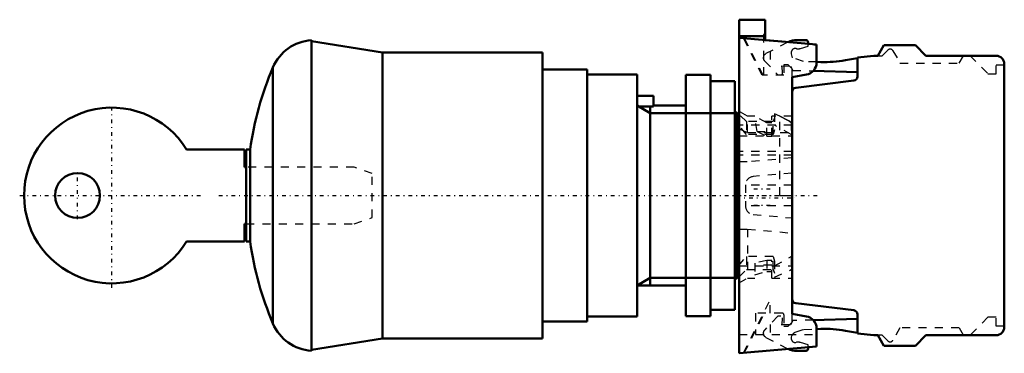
# Model space of a CAD drawing. Header units: millimetres. Extents: x -88 to 32, y -19 to 22.
import ezdxf

# ---------------------------------------------------------------- set-up
doc = ezdxf.new("R2010")
doc.units = ezdxf.units.MM
doc.linetypes.add('Center', pattern=[1.5, 0.45, -0.5, 0.05, -0.5])
doc.linetypes.add('Dashed', pattern=[2, 1, -1])
for name, color, linetype, lineweight in [('AM_0', 7, 'Continuous', 30), ('AM_10', 7, 'Continuous', 5), ('AM_3', 7, 'Dashed', 5), ('AM_7', 7, 'Center', 5)]:
    doc.layers.add(name, color=color, linetype=linetype, lineweight=lineweight)

msp = doc.modelspace()

# ---------------------------------------------------------------- linework, layer by layer
at = {"layer": 'AM_0', "color": 7, "linetype": 'Continuous', "lineweight": 50}
for p, q in [((0, 21.5), (3.200000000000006, 21.5)), ((0, 21.5), (-4.7e-15, -19.29999999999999)), ((3.200000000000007, 19.02003627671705), (3.200000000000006, 21.5)), ((0, 19.5), (3.200000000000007, 19.5)), ((-52.4042, -19.00004415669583), (-52.4042, 19.00004415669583)), ((-43.67755333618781, 17.5), (-52.4042, 18.88166543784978)), ((9.499999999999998, 18.46885769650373), (1.8e-15, 19.3)), ((8.214479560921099, 19.00000000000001), (7.061528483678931, 19.00000000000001)), ((8.459631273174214, 18.55987816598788), (8.464395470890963, 18.74351633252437)), ((9.499999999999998, 16.26766989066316), (9.499999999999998, 18.46885769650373)), ((17.75055534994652, 18.40000000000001), (17, 17.1)), ((21.6, 18.40000000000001), (17.75055534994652, 18.40000000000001)), ((22.9, 17.1), (21.6, 18.40000000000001)), ((-24.1, 17.5), (-43.67755333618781, 17.5)), ((-43.67755333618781, -17.5), (-43.67755333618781, 17.5)), ((-24.1, -17.5), (-24.1, 17.5)), ((16.50000000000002, 17.1), (14.5, 16.88979152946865)), ((14.5, 16.88979152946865), (14.5, 14.54233911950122)), ((17, 17.1), (16.50000000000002, 17.1)), ((31.5, 17.1), (22.9, 17.1)), ((10.02646473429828, 16.31702707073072), (9.499999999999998, 16.33079337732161)), ((14.5, 16.80013150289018), (13.02290384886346, 16.53971859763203)), ((32.5, -16.09999999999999), (32.5, 16.1)), ((-57.11007970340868, -15.66551834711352), (-57.11007970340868, 15.66551834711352)), ((-18.6, 15.4), (-24.1, 15.4)), ((-18.6, -15.4), (-18.6, 15.4)), ((-12.5, 14.8), (-18.6, 14.8)), ((-12.5, -14.8), (-12.5, 14.8)), ((-3.5, 14.75), (-6.5, 14.75)), ((-6.5, -14.75), (-6.5, 14.75)), ((-3.5, -14.75), (-3.5, 14.75)), ((6.499999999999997, 14.48003950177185), (8.260472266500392, 14.79045826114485)), ((6.499999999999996, -14.48003950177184), (6.499999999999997, 14.48003950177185)), ((9.093770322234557, 15.24118731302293), (14.5, 15.09976005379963)), ((-0.5, 14), (-3.5, 14)), ((-0.5, -14), (-0.5, 14)), ((14.06093467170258, 14.04606604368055), (6.939065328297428, 13.1716104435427)), ((-10.5, 12.2), (-12.5, 12.2)), ((-10.5, 10.89724735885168), (-10.5, 12.2)), ((-10.5, 10.89724735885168), (-12.5, 10.89724735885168)), ((-6.5, 11), (-10.5, 11)), ((-0.2500000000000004, 10.08), (-0.5, 10.33)), ((-0.25, -10.08), (-0.25, 10.08)), ((-0.0499999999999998, 10), (-0.25, 10)), ((-2.3e-15, 9.950000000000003), (-0.0499999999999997, 10)), ((-0.0499999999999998, 8.601744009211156), (-0.0499999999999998, 10)), ((-2.7e-15, 8.601744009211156), (-0.0499999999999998, 8.601744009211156)), ((-60.6, 5.625), (-67.68911166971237, 5.625)), ((-60.6, 3.45), (-60.6, 5.625)), ((-59.90781685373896, 5.625), (-60.40000000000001, 5.625)), ((-60.40000000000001, 5.625), (-60.40000000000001, -5.625)), ((-59.90781685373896, 5.625), (-59.90781685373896, -5.625)), ((-60.40000000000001, 3.45), (-60.60000000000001, 3.45)), ((-60.6, -3.450000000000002), (-60.40000000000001, -3.450000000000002)), ((-60.6, -5.625000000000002), (-60.6, -3.450000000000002)), ((-67.68911166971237, -5.625000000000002), (-60.6, -5.625000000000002)), ((-60.40000000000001, -5.625), (-59.90781685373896, -5.625)), ((-0.0499999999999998, -8.601744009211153), (-4e-15, -8.601744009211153)), ((-0.0499999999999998, -10), (-0.0499999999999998, -8.601744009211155)), ((-0.5, -10.33), (-0.2500000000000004, -10.08)), ((-0.25, -10), (-0.0499999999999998, -10)), ((-0.0499999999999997, -10), (-3.9e-15, -9.950000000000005)), ((-12.5, -11), (-6.5, -11)), ((6.939065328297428, -13.17161044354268), (14.06093467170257, -14.04606604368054)), ((-3.5, -14), (-0.5, -14)), ((-24.1, -15.4), (-18.6, -15.4)), ((-18.6, -14.8), (-12.5, -14.8)), ((-6.5, -14.75), (-3.5, -14.75)), ((8.260472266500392, -14.79045826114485), (6.499999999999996, -14.48003950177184)), ((14.5, -15.09976005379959), (9.093770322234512, -15.24118731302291)), ((14.5, -14.5423391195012), (14.5, -16.88979152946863)), ((9.499999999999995, -18.46885769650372), (9.499999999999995, -16.26766989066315)), ((9.499999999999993, -16.33079337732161), (10.02646473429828, -16.31702707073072)), ((13.02290384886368, -16.53971859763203), (14.5, -16.80013150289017)), ((-52.4042, -18.88166543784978), (-43.67755333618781, -17.5)), ((-43.67755333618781, -17.5), (-24.1, -17.5)), ((14.5, -16.88979152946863), (16.50000000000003, -17.09999999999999)), ((16.50000000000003, -17.09999999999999), (17, -17.09999999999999)), ((17, -17.09999999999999), (17.75055534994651, -18.39999999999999)), ((21.6, -18.39999999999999), (22.9, -17.09999999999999)), ((22.9, -17.09999999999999), (31.5, -17.09999999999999)), ((-4.7e-15, -19.29999999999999), (9.499999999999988, -18.46885769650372)), ((7.061528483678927, -18.99999999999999), (8.214479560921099, -18.99999999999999)), ((8.464395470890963, -18.74351633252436), (8.459631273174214, -18.55987816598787)), ((17.75055534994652, -18.39999999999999), (21.6, -18.39999999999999))]:
    msp.add_line(p, q, dxfattribs=at)
msp.add_circle((-81.05000000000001, 2e-16), 2.75, dxfattribs=at)
for centre, radius, start, end in [((-52.04937086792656, 13.51141778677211), 5.500083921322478, 93.69891456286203, 156.9428764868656), ((7.061528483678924, 16.50000000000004), 2.499999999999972, 90, 114.5928040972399), ((8.214479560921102, 18.75000000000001), 0.2499999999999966, 358.5138862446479, 90), ((31.5, 16.1), 1, 0, 90), ((8.000000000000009, 16.26766989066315), 1.499999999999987, 279.9999999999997, 0), ((10.41855944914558, 31.31190158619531), 14.99999999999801, 268.5021379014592, 279.9985328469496), ((-20.30517773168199, -1.87340784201e-05), 40.00012326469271, 156.9435895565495, 171.9159840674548), ((13.99999999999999, 14.54233911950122), 0.5000000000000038, 277.0000000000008, 0), ((6.999999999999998, 12.67533736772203), 0.5000000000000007, 96.99999999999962, 180), ((-76.85, 0), 10.75000000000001, 31.55089955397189, 328.4491004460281), ((-20.30517773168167, 1.87340785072e-05), 40.00012326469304, 188.0840159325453, 203.0564104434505), ((7.000000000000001, -12.67533736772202), 0.5000000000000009, 180, 263), ((14, -14.54233911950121), 0.5000000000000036, 0, 83.00000000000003), ((-52.04937086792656, -13.5114177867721), 5.500083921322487, 203.0571235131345, 266.3010854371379), ((8.000000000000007, -16.26766989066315), 1.499999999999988, 0, 80.00000000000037), ((10.41855944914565, -31.31190158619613), 14.99999999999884, 80.00146715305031, 91.49786209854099), ((31.49999999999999, -16.09999999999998), 1.000000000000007, 270, 0), ((7.061528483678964, -16.4999999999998), 2.500000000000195, 245.4071959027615, 270), ((8.214479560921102, -18.75), 0.2499999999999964, 270, 1.486113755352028)]:
    msp.add_arc(centre, radius, start, end, dxfattribs=at)
at = {"layer": 'AM_10', "color": 7, "linetype": 'Continuous', "lineweight": 50}
for p, q in [((-12.5, 11), (-10.90656, 10.08)), ((-10.90656, 11), (-10.90656000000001, -11)), ((-0.25, 10.08), (-10.90656, 10.08)), ((-12.5, -11), (-10.90656000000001, -10.08)), ((-0.25, -10.08), (-10.90656000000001, -10.08))]:
    msp.add_line(p, q, dxfattribs=at)
at = {"layer": 'AM_3', "color": 6, "linetype": 'Dashed', "lineweight": 25}
for p, q in [((3.200000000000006, 19.70000000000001), (3.000000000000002, 19.70000000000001)), ((3.000000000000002, 19.70000000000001), (3.000000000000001, 14.70000000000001)), ((2.847388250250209, 14.70000000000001), (0.5270665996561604, 19.25388764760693)), ((2.962102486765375, 14.70000000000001), (0.6471331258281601, 19.24338318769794)), ((3.200000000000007, 19.02003627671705), (3.200000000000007, 18.97003627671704)), ((3.200000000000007, 18.97003627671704), (9.499999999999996, 18.41885769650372)), ((5.907158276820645, 18.71752777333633), (3.283956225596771, 17.35197721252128)), ((7.513719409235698, 17.98925408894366), (8.4525, 18.28500000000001)), ((8.4525, 18.28500000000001), (8.459631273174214, 18.55987816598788)), ((3.012006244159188, 16.8082362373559), (3.015004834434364, 16.92168290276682)), ((3.796743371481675, 17.61891691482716), (3.796743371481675, 15.7682434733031)), ((6.566007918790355, 16.84610255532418), (6.414105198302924, 17.32766649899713)), ((17, 17.1), (17.5415, 17.1)), ((17.5415, 17.1), (18.22432292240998, 17.78282292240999)), ((18.85357579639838, 17.69998020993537), (19.71958977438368, 16.20000000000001)), ((26.98, 16.20000000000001), (27.49961524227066, 17.1)), ((28.3, 17.1), (30.5, 14.90000000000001)), ((3.14909982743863, 16.45089477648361), (4.7585, 14.75450000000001)), ((5.231982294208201, 15.84280730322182), (6.302406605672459, 15.81444180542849)), ((5.3215, 15.24000000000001), (5.231982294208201, 15.84280730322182)), ((5.500000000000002, 16), (5.500000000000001, 14.70000000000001)), ((6.000000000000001, 16), (5.500000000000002, 16)), ((6.500000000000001, 15.5), (6.000000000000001, 16)), ((6.302406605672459, 15.81444180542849), (6.577999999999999, 15.30700000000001)), ((7.902050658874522, 16.37257748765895), (6.566007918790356, 16.84610255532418)), ((9.499999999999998, 16.33079337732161), (7.902050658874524, 16.37257748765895)), ((19.71958977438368, 16.20000000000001), (26.98, 16.20000000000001)), ((31.5, 14.90000000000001), (31.49999999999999, 16.00000000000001)), ((31.49999999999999, 16.00000000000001), (32.5, 16.00000000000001)), ((5.500000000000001, 14.70000000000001), (2.847388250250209, 14.70000000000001)), ((4.758500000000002, 14.75450000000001), (5.116473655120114, 14.74550066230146)), ((5.3215, 14.9454374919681), (5.3215, 15.24000000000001)), ((6.500000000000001, 14.48003950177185), (6.500000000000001, 15.5)), ((6.577999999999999, 15.30700000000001), (9.093770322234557, 15.24118731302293)), ((30.5, 14.90000000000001), (31.5, 14.90000000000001)), ((1.039999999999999, 9.700000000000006), (-2.2e-15, 10.3)), ((0.9000000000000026, 9.049999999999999), (-2.3e-15, 9.950000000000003)), ((1.920000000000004, 9.700000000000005), (1.039999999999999, 9.700000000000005)), ((1.039999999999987, 7.686355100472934), (1.03999999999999, 9.700000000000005)), ((3.399999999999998, 8.899999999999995), (1.920000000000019, 9.699999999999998)), ((2.210851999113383, 7.809655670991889), (1.920000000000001, 9.700000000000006)), ((6.499999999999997, 9.700000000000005), (4, 9.700000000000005)), ((4, 7.270572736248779), (3.999999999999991, 9.700000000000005)), ((5, 9.697674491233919), (4.350000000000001, 10)), ((4.350000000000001, 10), (4.35, 8.01498352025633)), ((5, 0), (5, 9.697674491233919)), ((0.9000000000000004, 7.476128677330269), (-0.0499999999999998, 8.601744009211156)), ((6.5, 8.601744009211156), (-2.7e-15, 8.601744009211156)), ((4.169999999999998, 9.049999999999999), (0.9000000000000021, 9.049999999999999)), ((0.9000000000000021, 9.05), (0.9000000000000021, 7.476128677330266)), ((4, 8.899999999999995), (3.399999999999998, 8.899999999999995)), ((3.399999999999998, 7.270572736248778), (3.399999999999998, 8.899999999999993)), ((4.35, 9.499997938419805), (4.169999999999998, 9.049999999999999)), ((4.169999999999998, 7.476128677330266), (4.169999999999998, 9.05)), ((6.392500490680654, 7.476128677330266), (4.35, 8.601744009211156)), ((6.39250049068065, 8.942228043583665), (6.39250049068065, 7.476128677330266)), ((6.499999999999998, 8.924824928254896), (6.392500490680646, 8.942228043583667)), ((5e-16, 8.1655364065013), (1.039999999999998, 7.686355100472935)), ((4e-16, 7.277316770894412), (6.500000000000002, 7.277316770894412)), ((4.169999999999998, 7.476128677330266), (0.9000000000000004, 7.476128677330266)), ((1.039999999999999, 7.686355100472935), (6.500000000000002, 7.686355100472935)), ((2.210851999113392, 7.809655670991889), (3.399999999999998, 7.270572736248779)), ((2.210851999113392, 7.809655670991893), (4, 7.809655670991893)), ((3.399999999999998, 7.270572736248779), (4, 7.270572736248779)), ((4.350000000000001, 8.014983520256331), (4.17, 7.47612867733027)), ((6.5, 7.476128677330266), (6.392500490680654, 7.476128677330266)), ((6.499999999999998, 5.382796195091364), (-1.8e-15, 5.382796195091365)), ((6.499999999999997, 4.92978859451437), (-1.3e-15, 4.92978859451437)), ((1, 4.100000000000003), (1.6e-15, 4.100000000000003)), ((6.499999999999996, 4.599571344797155), (1, 4.100000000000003)), ((-47.15000000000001, 3.45), (-60.40000000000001, 3.45)), ((-44.95, 2.69998757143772), (-47.15, 3.45)), ((-44.95, -2.69998757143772), (-44.95, 2.69998757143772)), ((6.5, 2.750000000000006), (1.709464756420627, 2.314499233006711)), ((0.8000000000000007, 1.318605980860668), (0.8000000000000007, -1.318605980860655)), ((6.5, 1.261942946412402), (0.8000000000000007, 1.261942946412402)), ((5, 0), (6.5, 0)), ((6.5, -1.26194294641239), (0.8000000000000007, -1.26194294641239)), ((1.709464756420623, -2.314499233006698), (6.499999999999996, -2.749999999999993)), ((-60.40000000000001, -3.450000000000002), (-47.15000000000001, -3.450000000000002)), ((-47.15000000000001, -3.450000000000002), (-44.95000000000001, -2.69998757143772)), ((-3e-16, -4.100000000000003), (0.9999999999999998, -4.100000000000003)), ((0.9999999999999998, -4.100000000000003), (6.499999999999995, -4.599571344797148)), ((1.039999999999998, -4.103633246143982), (1.039999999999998, -10.1)), ((-0.0499999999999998, -8.601744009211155), (0.9000000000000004, -7.476128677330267)), ((4.17, -7.476128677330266), (0.9000000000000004, -7.476128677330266)), ((0.8999999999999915, -7.476128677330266), (0.8999999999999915, -9.050000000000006)), ((3.399999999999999, -7.946856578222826), (1.920000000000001, -8.29326673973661)), ((1.92, -8.293266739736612), (1.92, -10.1)), ((3.999999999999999, -7.946856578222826), (3.399999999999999, -7.946856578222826)), ((3.399999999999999, -7.946856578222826), (3.399999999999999, -9.299999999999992)), ((4, -10.10000000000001), (3.999999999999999, -7.946856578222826)), ((4.170000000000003, -9.050000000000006), (4.170000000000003, -7.476128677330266)), ((4.17, -7.476128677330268), (4.35, -8.01498352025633)), ((4.35, -8.601744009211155), (6.392500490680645, -7.476128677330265)), ((4.35, -8.014983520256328), (4.350000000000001, -10)), ((6.5, -7.476128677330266), (6.392500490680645, -7.476128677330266)), ((6.392500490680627, -7.476128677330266), (6.392500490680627, -9.050000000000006)), ((-4e-15, -8.601744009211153), (6.5, -8.601744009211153)), ((-3.9e-15, -9.950000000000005), (0.8999999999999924, -9.05000000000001)), ((0.8999999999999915, -9.050000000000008), (4.170000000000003, -9.050000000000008)), ((3.999999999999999, -8.539994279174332), (1.92, -8.539994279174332)), ((1.92, -9.700000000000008), (3.4, -9.299999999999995)), ((3.399999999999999, -9.299999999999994), (4, -9.299999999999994)), ((4.170000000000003, -9.050000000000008), (4.35, -9.499997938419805)), ((4.350000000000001, -10), (6.392500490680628, -9.05000000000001)), ((6.392500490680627, -9.050000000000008), (6.5, -9.050000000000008)), ((-2.8e-15, -10.70000000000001), (1.039999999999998, -10.1)), ((1.039999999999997, -10.1), (1.92, -10.1)), ((4, -10.1), (6.499999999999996, -10.1)), ((0.5270665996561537, -19.25388764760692), (3.830896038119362, -12.76975728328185)), ((3.830896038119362, -14.4), (3.830896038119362, -12.76975728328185)), ((0.6471331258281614, -19.24338318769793), (3.114960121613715, -14.4)), ((1.999999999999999, -14.4), (1.999999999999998, -17)), ((5.299999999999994, -14.4), (1.999999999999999, -14.4)), ((4.758500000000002, -14.75449999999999), (3.149099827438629, -16.4508947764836)), ((5.116473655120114, -14.74550066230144), (4.758500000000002, -14.75449999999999)), ((5.231982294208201, -15.84280730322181), (5.3215, -15.23999999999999)), ((5.3215, -15.23999999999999), (5.3215, -14.94543749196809)), ((5.499999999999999, -14.6), (5.499999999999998, -16)), ((5.999999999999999, -16), (6.499999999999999, -15.5)), ((6.577999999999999, -15.30699999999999), (6.302406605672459, -15.81444180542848)), ((6.499999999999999, -15.5), (6.499999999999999, -14.48003950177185)), ((9.093770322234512, -15.24118731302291), (6.577999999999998, -15.30699999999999)), ((30.5, -14.9), (28.3, -17.09999999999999)), ((31.5, -14.9), (30.5, -14.9)), ((31.49999999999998, -15.99999999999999), (31.5, -14.9)), ((3.015004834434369, -16.92168290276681), (3.012006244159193, -16.80823623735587)), ((3.796743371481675, -15.76824347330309), (3.796743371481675, -17.61891691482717)), ((6.302406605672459, -15.81444180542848), (5.231982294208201, -15.84280730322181)), ((5.499999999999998, -16), (5.999999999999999, -16)), ((6.894801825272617, -16.72957023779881), (7.902050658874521, -16.37257748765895)), ((7.902050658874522, -16.37257748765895), (9.499999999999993, -16.33079337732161)), ((19.71958977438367, -16.2), (18.85357579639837, -17.69998020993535)), ((26.97999999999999, -16.2), (19.71958977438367, -16.2)), ((27.49961524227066, -17.09999999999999), (26.97999999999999, -16.2)), ((32.5, -15.99999999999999), (31.49999999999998, -15.99999999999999)), ((0, -17), (9.499999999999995, -17)), ((3.28395622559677, -17.35197721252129), (5.90715827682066, -18.71752777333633)), ((6.414105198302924, -17.32766649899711), (6.461069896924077, -17.17877841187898)), ((8.4525, -18.28499999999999), (7.513719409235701, -17.98925408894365)), ((17.5415, -17.09999999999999), (17, -17.09999999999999)), ((18.22432292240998, -17.78282292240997), (17.5415, -17.09999999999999)), ((8.459631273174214, -18.55987816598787), (8.4525, -18.28499999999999))]:
    msp.add_line(p, q, dxfattribs=at)
for points in [[(3.015004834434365, 16.92168290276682), (3.0156138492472, 16.9364532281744), (3.018140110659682, 16.96590761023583), (3.022402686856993, 16.99516120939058), (3.025180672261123, 17.00968072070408), (3.028386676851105, 17.02411176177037), (3.03607116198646, 17.0526580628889), (3.045429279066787, 17.08070032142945), (3.056428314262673, 17.10814050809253), (3.069029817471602, 17.13488269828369), (3.083189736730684, 17.16083340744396), (3.090838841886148, 17.17348349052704), (3.098858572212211, 17.18590191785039), (3.115981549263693, 17.2100005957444), (3.134498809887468, 17.23304519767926), (3.154345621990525, 17.25495516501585), (3.175452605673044, 17.27565390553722), (3.197745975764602, 17.29506906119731), (3.209313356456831, 17.30427390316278), (3.22114779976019, 17.31313276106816), (3.245576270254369, 17.32978185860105), (3.270945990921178, 17.34495815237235), (3.283956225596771, 17.35197721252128)], [(3.149099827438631, 16.45089477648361), (3.141677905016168, 16.45889081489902), (3.127366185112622, 16.47535909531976), (3.113786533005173, 16.49243605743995), (3.107279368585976, 16.50119267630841), (3.100964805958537, 16.51008918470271), (3.088925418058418, 16.52828486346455), (3.077691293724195, 16.54698844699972), (3.067283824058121, 16.56616432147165), (3.057722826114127, 16.58577597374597), (3.049026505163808, 16.60578606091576), (3.045007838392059, 16.61592863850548), (3.041211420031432, 16.62615648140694), (3.034292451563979, 16.64684844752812), (3.028282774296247, 16.66782255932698), (3.023193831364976, 16.68903887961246), (3.019035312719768, 16.71045700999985), (3.015815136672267, 16.73203616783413), (3.014558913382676, 16.74287330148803), (3.013539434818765, 16.75373526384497), (3.012212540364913, 16.77551298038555), (3.011836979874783, 16.79732785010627), (3.012006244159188, 16.8082362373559)], [(4.999999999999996, 9.697674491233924), (5.239724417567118, 9.583176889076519), (5.710343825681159, 9.340309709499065), (6.168433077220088, 9.079342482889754), (6.392500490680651, 8.942228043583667)], [(6.392500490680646, 8.942228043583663), (6.168433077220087, 9.079342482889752), (5.710343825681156, 9.34030970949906), (5.239724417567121, 9.583176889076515), (4.999999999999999, 9.697674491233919)], [(3.012006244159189, -16.80823623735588), (3.011836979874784, -16.79732785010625), (3.012212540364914, -16.77551298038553), (3.013539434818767, -16.75373526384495), (3.014558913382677, -16.74287330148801), (3.015815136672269, -16.73203616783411), (3.019035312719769, -16.71045700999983), (3.023193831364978, -16.68903887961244), (3.028282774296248, -16.66782255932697), (3.034292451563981, -16.6468484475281), (3.041211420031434, -16.62615648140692), (3.045007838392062, -16.61592863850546), (3.04902650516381, -16.60578606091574), (3.057722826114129, -16.58577597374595), (3.067283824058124, -16.56616432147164), (3.077691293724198, -16.5469884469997), (3.08892541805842, -16.52828486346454), (3.100964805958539, -16.5100891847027), (3.107279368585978, -16.50119267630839), (3.113786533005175, -16.49243605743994), (3.127366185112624, -16.47535909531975), (3.141677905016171, -16.45889081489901), (3.149099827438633, -16.4508947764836)], [(3.283956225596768, -17.35197721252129), (3.270945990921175, -17.34495815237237), (3.245576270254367, -17.32978185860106), (3.221147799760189, -17.31313276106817), (3.20931335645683, -17.30427390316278), (3.197745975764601, -17.29506906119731), (3.175452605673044, -17.27565390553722), (3.154345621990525, -17.25495516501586), (3.134498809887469, -17.23304519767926), (3.115981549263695, -17.21000059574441), (3.098858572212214, -17.1859019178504), (3.09083884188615, -17.17348349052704), (3.083189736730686, -17.16083340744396), (3.069029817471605, -17.13488269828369), (3.056428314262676, -17.10814050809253), (3.04542927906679, -17.08070032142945), (3.036071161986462, -17.0526580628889), (3.028386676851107, -17.02411176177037), (3.025180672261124, -17.00968072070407), (3.022402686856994, -16.99516120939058), (3.018140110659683, -16.96590761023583), (3.0156138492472, -16.9364532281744), (3.015004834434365, -16.92168290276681)]]:
    msp.add_lwpolyline(points, dxfattribs=at)
for centre, radius, start, end in [((7.061528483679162, 16.49999999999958), 2.500000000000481, 114.5928040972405, 117.4999657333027), ((6.890944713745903, 17.47807911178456), 0.4999998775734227, 77.5945619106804, 197.5071792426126), ((7.213245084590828, 18.94304399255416), 1.000000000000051, 257.591138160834, 287.4860943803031), ((18.5071656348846, 17.49998020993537), 0.399999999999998, 30.00000000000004, 135.0000000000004), ((5.121499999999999, 14.9454374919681), 0.2000000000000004, 268.5599066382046, 0), ((1.800000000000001, 1.318605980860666), 1.000000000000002, 95.19440000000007, 180), ((1.800000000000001, -1.318605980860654), 1, 180, 264.8055999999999), ((5.299999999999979, -14.60000000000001), 0.2000000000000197, 0, 90), ((5.12149999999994, -14.94543749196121), 0.1999999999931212, 90, 91.44009336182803), ((7.128645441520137, -17.38935593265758), 0.6999999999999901, 109.5155275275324, 162.4928369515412), ((6.890944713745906, -17.47807911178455), 0.4999998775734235, 162.492820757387, 282.4054380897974), ((7.213245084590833, -18.94304399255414), 1.000000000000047, 72.5139056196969, 102.4088618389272), ((18.5071656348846, -17.49998020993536), 0.3999999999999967, 224.9999999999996, 330.0000000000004), ((7.061528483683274, -16.49999999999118), 2.500000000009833, 242.500034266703, 245.4071959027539)]:
    msp.add_arc(centre, radius, start, end, dxfattribs=at)
at = {"layer": 'AM_7', "color": 4, "linetype": 'Center', "lineweight": 25}
for p, q in [((-76.84999999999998, -11.28750000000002), (-76.84999999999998, 11.28750000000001)), ((-81.05000000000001, -2.8875), (-81.05000000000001, 2.8875)), ((-63.745, 0), (9.845, 0)), ((-0.325000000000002, 0), (6.825000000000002, 0)), ((1.816000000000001, 0.7999999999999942), (4.103999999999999, 0.799999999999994)), ((-88.13749999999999, -1.3e-15), (-65.56249999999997, -1.3e-15)), ((-0.3250000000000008, -0.2999999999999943), (6.825000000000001, -0.2999999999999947)), ((1.816000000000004, -1.200000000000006), (4.104, -1.200000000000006))]:
    msp.add_line(p, q, dxfattribs=at)

doc.saveas('drawing.dxf')
